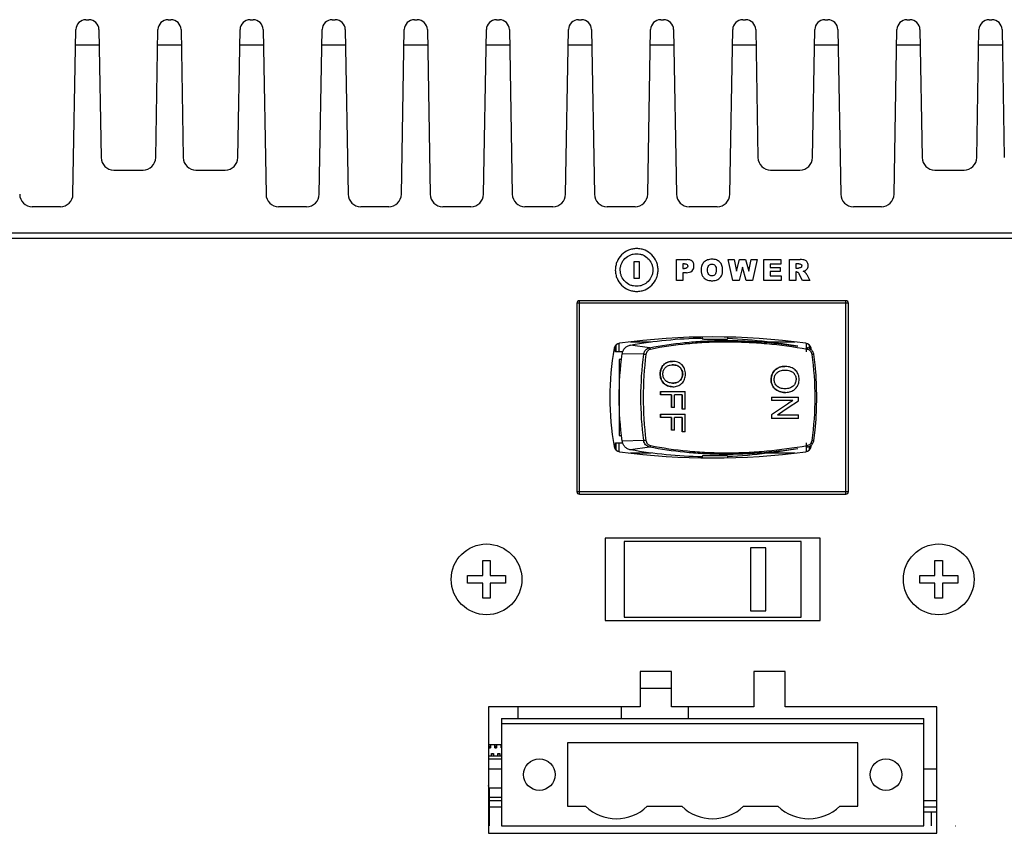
# Model space of a CAD drawing. Header units: millimetres. Extents: x 0 to 594, y 0 to 420.
# Tile 10 of 11: x 469 to 547, y 52 to 116. Entities that reach past the tile are written whole.
import ezdxf

# ---------------------------------------------------------------- set-up
doc = ezdxf.new("R2010")
doc.units = ezdxf.units.MM
doc.header["$LTSCALE"] = 32.67
for name, color, linetype in [('1653007480-01-2-SOLID1-SHAPE', 7, 'CONTINUOUS'), ('901311085-SHAPE', 7, 'CONTINUOUS'), ('C-0284539-5-B-3D-SHAPE', 7, 'CONTINUOUS'), ('CASE_MPC-B1500A-SHAPE', 7, 'CONTINUOUS'), ('FRONT_COVER-MPC-B1500A-SHAPE', 7, 'CONTINUOUS'), ('INTEL_530_SSD_STANDARD_MO-SHAPE', 7, 'CONTINUOUS'), ('ISO7045-M3X5-4_8-SHAPE', 7, 'CONTINUOUS'), ('KCD1-101B_ACUATOR-SHAPE', 7, 'CONTINUOUS'), ('KCD1-101B_BODY-SHAPE', 7, 'CONTINUOUS'), ('KCD1-101B_PIN-2-SHAPE', 7, 'CONTINUOUS'), ('MIO-5373_BORAD-SHAPE', 7, 'CONTINUOUS'), ('REAR_COVER-MPC-B1500A-SHAPE', 7, 'CONTINUOUS'), ('SMPS_BOXPC-SHAPE', 7, 'CONTINUOUS'), ('TB_OQ03A5_ANYTEK-SHAPE', 7, 'CONTINUOUS'), ('VOLTAGE_SELECTOR_SW-RF100-SHAPE', 7, 'CONTINUOUS')]:
    doc.layers.add(name, color=color, linetype=linetype)

msp = doc.modelspace()

# ---------------------------------------------------------------- linework, layer by layer
at = {"layer": '1653007480-01-2-SOLID1-SHAPE', "color": 7, "linetype": 'CONTINUOUS'}
for p, q in [((540.587858, 53.78996), (541.617858, 53.78996)), ((541.170108, 53.78996), (541.170108, 52.69396))]:
    msp.add_line(p, q, dxfattribs=at)
at = {"layer": '901311085-SHAPE', "color": 7, "linetype": 'CONTINUOUS'}
for q in [(506.117858, 55.88396), (506.117858, 55.64396), (506.177858, 52.69396)]:
    msp.add_line((506.177858, 55.64396), q, dxfattribs=at)
at = {"layer": 'C-0284539-5-B-3D-SHAPE', "color": 7, "linetype": 'CONTINUOUS'}
msp.add_line((506.177858, 54.94396), (507.147858, 54.94396), dxfattribs=at)
at = {"layer": 'CASE_MPC-B1500A-SHAPE', "color": 7, "linetype": 'CONTINUOUS'}
for p, q in [((474.254016, 116.49396), (474.4817, 116.49396)), ((480.754016, 116.49396), (480.9817, 116.49396)), ((487.254016, 116.49396), (487.4817, 116.49396)), ((493.754016, 116.49396), (493.9817, 116.49396)), ((500.254016, 116.49396), (500.4817, 116.49396)), ((506.754016, 116.49396), (506.9817, 116.49396)), ((513.254016, 116.49396), (513.4817, 116.49396)), ((519.754016, 116.49396), (519.9817, 116.49396)), ((526.254016, 116.49396), (526.4817, 116.49396)), ((532.754016, 116.49396), (532.9817, 116.49396)), ((539.254016, 116.49396), (539.4817, 116.49396)), ((545.754016, 116.49396), (545.9817, 116.49396)), ((473.226674, 102.676507), (473.454138, 115.707921)), ((475.281579, 115.707921), (475.458423, 105.576507)), ((479.777293, 105.576507), (479.954138, 115.707921)), ((481.781579, 115.707921), (481.958423, 105.576507)), ((486.277293, 105.576507), (486.454138, 115.707921)), ((488.281579, 115.707921), (488.509043, 102.676507)), ((492.726674, 102.676507), (492.954138, 115.707921)), ((494.781579, 115.707921), (495.009043, 102.676507)), ((499.226674, 102.676507), (499.454138, 115.707921)), ((501.281579, 115.707921), (501.509043, 102.676507)), ((505.726674, 102.676507), (505.954138, 115.707921)), ((507.781579, 115.707921), (508.009043, 102.676507)), ((512.226674, 102.676507), (512.454138, 115.707921)), ((514.281579, 115.707921), (514.509043, 102.676507)), ((518.726674, 102.676507), (518.954138, 115.707921)), ((520.781579, 115.707921), (521.009043, 102.676507)), ((525.226674, 102.676507), (525.454138, 115.707921)), ((527.281579, 115.707921), (527.458423, 105.576507)), ((531.777293, 105.576507), (531.954138, 115.707921)), ((533.781579, 115.707921), (534.009043, 102.676507)), ((538.226674, 102.676507), (538.454138, 115.707921)), ((540.281579, 115.707921), (540.458423, 105.576507)), ((544.777293, 105.576507), (544.954138, 115.707921)), ((546.781579, 115.707921), (546.958423, 105.576507)), ((473.432948, 114.49396), (475.302768, 114.49396)), ((479.932948, 114.49396), (481.802768, 114.49396)), ((486.432948, 114.49396), (488.302768, 114.49396)), ((492.932948, 114.49396), (494.802768, 114.49396)), ((499.432948, 114.49396), (501.302768, 114.49396)), ((505.932948, 114.49396), (507.802768, 114.49396)), ((512.432948, 114.49396), (514.302768, 114.49396)), ((518.932948, 114.49396), (520.802768, 114.49396)), ((525.432948, 114.49396), (527.302768, 114.49396)), ((531.932948, 114.49396), (533.802768, 114.49396)), ((538.432948, 114.49396), (540.302768, 114.49396)), ((544.932948, 114.49396), (546.802768, 114.49396)), ((476.458271, 104.59396), (478.777446, 104.59396)), ((482.958271, 104.59396), (485.277446, 104.59396)), ((528.458271, 104.59396), (530.777446, 104.59396)), ((541.458271, 104.59396), (543.777446, 104.59396)), ((472.226826, 101.69396), (470.00889, 101.69396)), ((491.726826, 101.69396), (489.50889, 101.69396)), ((498.226826, 101.69396), (496.00889, 101.69396)), ((504.726826, 101.69396), (502.50889, 101.69396)), ((511.226826, 101.69396), (509.00889, 101.69396)), ((517.726826, 101.69396), (515.50889, 101.69396)), ((524.226826, 101.69396), (522.00889, 101.69396)), ((537.226826, 101.69396), (535.00889, 101.69396)), ((558.867858, 99.59396), (376.867858, 99.59396))]:
    msp.add_line(p, q, dxfattribs=at)
for centre, radius, start, end in [((474.254016, 115.69396), 0.8, 90, 179), ((474.4817, 115.69396), 0.8, 1, 90), ((480.754016, 115.69396), 0.8, 90, 179), ((480.9817, 115.69396), 0.8, 1, 90), ((487.254016, 115.69396), 0.8, 90, 179), ((487.4817, 115.69396), 0.8, 1, 90), ((493.754016, 115.69396), 0.8, 90, 179), ((493.9817, 115.69396), 0.8, 1, 90), ((500.254016, 115.69396), 0.8, 90, 179), ((500.4817, 115.69396), 0.8, 1, 90), ((506.754016, 115.69396), 0.8, 90, 179), ((506.9817, 115.69396), 0.8, 1, 90), ((513.254016, 115.69396), 0.8, 90, 179), ((513.4817, 115.69396), 0.8, 1, 90), ((519.754016, 115.69396), 0.8, 90, 179), ((519.9817, 115.69396), 0.8, 1, 90), ((526.254016, 115.69396), 0.8, 90, 179), ((526.4817, 115.69396), 0.8, 1, 90), ((532.754016, 115.69396), 0.8, 90, 179), ((532.9817, 115.69396), 0.8, 1, 90), ((539.254016, 115.69396), 0.8, 90, 179), ((539.4817, 115.69396), 0.8, 1, 90), ((545.754016, 115.69396), 0.8, 90, 179), ((545.9817, 115.69396), 0.8, 1, 90), ((476.458271, 105.59396), 1, 181, 270), ((478.777446, 105.59396), 1, 270, 359), ((482.958271, 105.59396), 1, 181, 270), ((485.277446, 105.59396), 1, 270, 359), ((528.458271, 105.59396), 1, 181, 270), ((530.777446, 105.59396), 1, 270, 359), ((541.458271, 105.59396), 1, 181, 270), ((543.777446, 105.59396), 1, 270, 359), ((470.00889, 102.69396), 1, 181, 270), ((472.226826, 102.69396), 1, 270, 359), ((489.50889, 102.69396), 1, 181, 270), ((491.726826, 102.69396), 1, 270, 359), ((496.00889, 102.69396), 1, 181, 270), ((498.226826, 102.69396), 1, 270, 359), ((502.50889, 102.69396), 1, 181, 270), ((504.726826, 102.69396), 1, 270, 359), ((509.00889, 102.69396), 1, 181, 270), ((511.226826, 102.69396), 1, 270, 359), ((515.50889, 102.69396), 1, 181, 270), ((517.726826, 102.69396), 1, 270, 359), ((522.00889, 102.69396), 1, 181, 270), ((524.226826, 102.69396), 1, 270, 359), ((535.00889, 102.69396), 1, 181, 270), ((537.226826, 102.69396), 1, 270, 359)]:
    msp.add_arc(centre, radius, start, end, dxfattribs=at)
at = {"layer": 'FRONT_COVER-MPC-B1500A-SHAPE', "color": 7, "linetype": 'CONTINUOUS'}
msp.add_line((506.165358, 55.69396), (507.147858, 55.69396), dxfattribs=at)
at = {"layer": 'INTEL_530_SSD_STANDARD_MO-SHAPE', "color": 7, "linetype": 'CONTINUOUS'}
for p, q in [((506.177858, 54.69396), (507.147858, 54.69396)), ((540.587858, 54.69396), (541.617858, 54.69396)), ((506.177858, 54.19396), (507.147858, 54.19396)), ((540.587858, 54.19396), (541.617858, 54.19396))]:
    msp.add_line(p, q, dxfattribs=at)
at = {"layer": 'ISO7045-M3X5-4_8-SHAPE', "color": 7, "linetype": 'CONTINUOUS'}
for p, q in [((505.667858, 73.69396), (506.267858, 73.69396)), ((505.667858, 72.49396), (505.667858, 73.69396)), ((506.267858, 73.69396), (506.267858, 72.49396)), ((541.467858, 73.69396), (542.067858, 73.69396)), ((541.467858, 72.49396), (541.467858, 73.69396)), ((542.067858, 73.69396), (542.067858, 72.49396)), ((504.467858, 72.49396), (505.667858, 72.49396)), ((504.467858, 71.89396), (504.467858, 72.49396)), ((506.267858, 72.49396), (507.467858, 72.49396)), ((507.467858, 72.49396), (507.467858, 71.89396)), ((540.267858, 72.49396), (541.467858, 72.49396)), ((540.267858, 71.89396), (540.267858, 72.49396)), ((542.067858, 72.49396), (543.267858, 72.49396)), ((543.267858, 72.49396), (543.267858, 71.89396)), ((505.667858, 71.89396), (504.467858, 71.89396)), ((505.667858, 70.69396), (505.667858, 71.89396)), ((507.467858, 71.89396), (506.267858, 71.89396)), ((506.267858, 71.89396), (506.267858, 70.69396)), ((541.467858, 71.89396), (540.267858, 71.89396)), ((541.467858, 70.69396), (541.467858, 71.89396)), ((543.267858, 71.89396), (542.067858, 71.89396)), ((542.067858, 71.89396), (542.067858, 70.69396)), ((506.267858, 70.69396), (505.667858, 70.69396)), ((542.067858, 70.69396), (541.467858, 70.69396))]:
    msp.add_line(p, q, dxfattribs=at)
for centre in [(505.967858, 72.19396), (541.767858, 72.19396)]:
    msp.add_circle(centre, 2.8, dxfattribs=at)
at = {"layer": 'KCD1-101B_ACUATOR-SHAPE', "color": 7, "linetype": 'CONTINUOUS'}
for p, q in [((523.042858, 91.373982), (523.042858, 91.236841)), ((525.042858, 91.369282), (525.042858, 91.221125)), ((518.865833, 90.52173), (517.371696, 90.744486)), ((530.602212, 90.649693), (529.217764, 90.867112)), ((518.410149, 90.010948), (516.709391, 90.043157)), ((519.719008, 88.446322), (519.711321, 88.446322)), ((521.495213, 88.444722), (521.488757, 88.444722)), ((528.495717, 88.018998), (528.494111, 88.018998)), ((519.743172, 87.071399), (521.683619, 87.071399)), ((519.743172, 86.792893), (519.743172, 87.071399)), ((520.620643, 86.792893), (519.743172, 86.792893)), ((519.750837, 87.071399), (519.750837, 86.792893)), ((520.613581, 85.806917), (520.613581, 86.792893)), ((520.620643, 86.792893), (520.620643, 85.806917)), ((521.451929, 86.792893), (520.849147, 86.792893)), ((520.849147, 85.806917), (520.849147, 86.792893)), ((521.445443, 85.653258), (521.445443, 86.792893)), ((521.451929, 86.792893), (521.451929, 85.653258)), ((521.683619, 85.653258), (521.683619, 87.071399)), ((528.531602, 86.627725), (530.677171, 86.627725)), ((528.531602, 86.627725), (528.531602, 86.355697)), ((530.677171, 86.336033), (530.677171, 86.627725)), ((520.849147, 85.806917), (520.613581, 85.806917)), ((530.215424, 86.355697), (528.531602, 86.355697)), ((528.991858, 85.205316), (529.859852, 85.78802)), ((529.859852, 85.78802), (530.677171, 86.336033)), ((519.743172, 85.278716), (521.683619, 85.278716)), ((519.743172, 85.00021), (519.743172, 85.278716)), ((520.620643, 85.00021), (519.743172, 85.00021)), ((519.750837, 85.278716), (519.750837, 85.00021)), ((520.613581, 84.014234), (520.613581, 85.00021)), ((520.620643, 85.00021), (520.620643, 84.014234)), ((521.451929, 85.00021), (520.849147, 85.00021)), ((520.849147, 84.014234), (520.849147, 85.00021)), ((521.683619, 85.653258), (521.445443, 85.653258)), ((521.445443, 83.860576), (521.445443, 85.00021)), ((521.451929, 85.00021), (521.451929, 83.860576)), ((521.683619, 83.860576), (521.683619, 85.278716)), ((528.530022, 85.224981), (528.531602, 85.224981)), ((528.531602, 85.224981), (528.531602, 84.933289)), ((528.991953, 85.205316), (530.677171, 85.205316)), ((530.677171, 84.933289), (530.677171, 85.205316)), ((530.677171, 84.933289), (528.531602, 84.933289)), ((520.849147, 84.014234), (520.613581, 84.014234)), ((521.683619, 83.860576), (521.445443, 83.860576)), ((518.410149, 83.176972), (516.709391, 83.144762)), ((518.865833, 82.666189), (517.371696, 82.443433)), ((523.042858, 81.951078), (523.042858, 81.813937)), ((525.042858, 81.966794), (525.042858, 81.818637)), ((530.602169, 82.53822), (529.217764, 82.320807))]:
    msp.add_line(p, q, dxfattribs=at)
for points in [[(531.871284, 90.011371), (531.866581, 90.038958), (531.850659, 90.101567), (531.827436, 90.163391), (531.797081, 90.223276), (531.75987, 90.280144), (531.716178, 90.332933), (531.666485, 90.380624), (531.611592, 90.422478), (531.552517, 90.457991), (531.490231, 90.486796), (531.425828, 90.508549), (531.367898, 90.521733)], [(531.871284, 83.176548), (531.976469, 84.004322), (532.054579, 84.866299), (532.101323, 85.730263), (532.116857, 86.595357), (532.101222, 87.460446), (532.054378, 88.324397), (531.976169, 89.18635), (531.871284, 90.011371)], [(531.367898, 82.666186), (531.429197, 82.680277), (531.493257, 82.702205), (531.555139, 82.731115), (531.613713, 82.766664), (531.668001, 82.808452), (531.717095, 82.855993), (531.760241, 82.908473), (531.797026, 82.964867), (531.8271, 83.024104), (531.850204, 83.085146), (531.866169, 83.146927), (531.871284, 83.176548)]]:
    msp.add_lwpolyline(points, dxfattribs=at)
msp.add_arc((508.100236, 86.59396), 23.885938, 351.81790069, 8.18209931, dxfattribs=at)
for points, knots in [([(517.371696, 90.744486), (518.307515, 90.911342), (520.192795, 91.1707), (522.092738, 91.279234), (523.042797, 91.29563)], [0, 0, 0, 0, 0.500099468, 1, 1, 1, 1]), ([(523.042858, 91.236841), (523.042861, 91.235921), (523.045203, 91.23378), (523.053639, 91.230895), (523.062027, 91.229314), (523.068488, 91.228311)], [0, 0, 0, 0, 0.099748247, 0.291147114, 1, 1, 1, 1]), ([(523.068488, 91.228311), (523.087314, 91.225387), (523.135384, 91.221337), (523.221669, 91.2168), (523.335146, 91.213306), (523.529123, 91.209562), (523.744761, 91.207884), (523.974886, 91.206993), (524.154765, 91.206683), (524.330939, 91.206645), (524.497579, 91.206873), (524.649169, 91.207427), (524.763752, 91.208283), (524.844177, 91.209347), (524.894849, 91.210282), (524.938468, 91.211419), (524.974631, 91.212747), (525.003174, 91.214333), (525.02355, 91.215982), (525.035906, 91.217876), (525.041264, 91.219372), (525.042861, 91.220583), (525.042858, 91.221125)], [0, 0, 0, 0, 0.028922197, 0.073135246, 0.13120803, 0.201249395, 0.367679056, 0.458571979, 0.550613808, 0.640759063, 0.726026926, 0.803595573, 0.870894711, 0.899983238, 0.925699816, 0.947838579, 0.966209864, 0.980677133, 0.991123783, 0.997493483, 0.999177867, 1, 1, 1, 1]), ([(525.045175, 91.274167), (526.09277, 91.233618), (527.488522, 91.118021), (528.872747, 90.921296), (529.218192, 90.867043)], [0, 0, 0, 0, 0.749881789, 1, 1, 1, 1]), ([(516.709391, 90.043157), (516.721215, 90.128817), (516.771364, 90.29712), (516.919045, 90.513165), (517.124742, 90.672193), (517.288335, 90.729623), (517.371696, 90.744486)], [0, 0, 0, 0, 0.252613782, 0.503627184, 0.752635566, 1, 1, 1, 1]), ([(518.410149, 90.010948), (518.418294, 90.073467), (518.45332, 90.195338), (518.554615, 90.352846), (518.696325, 90.46779), (518.808795, 90.510632), (518.865833, 90.52173)], [0, 0, 0, 0, 0.259911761, 0.514055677, 0.76045429, 1, 1, 1, 1]), ([(518.865833, 90.52173), (519.783118, 90.704283), (521.189254, 90.912418), (523.094358, 91.063114), (524.56849, 91.111851), (526.064252, 91.09391), (528.082959, 90.983614), (529.597151, 90.806899), (530.602774, 90.64941)], [0, 0, 0, 0, 0.237865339, 0.360813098, 0.485928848, 0.612838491, 0.741125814, 1, 1, 1, 1]), ([(518.942763, 90.39865), (518.940232, 90.414713), (518.932596, 90.444928), (518.917425, 90.479299), (518.901882, 90.500921), (518.887762, 90.515024), (518.874224, 90.521876), (518.865833, 90.52173)], [0, 0, 0, 0, 0.318205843, 0.606749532, 0.729646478, 0.835759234, 1, 1, 1, 1]), ([(531.343542, 90.39865), (530.285097, 90.587064), (528.688346, 90.80297), (526.556178, 90.951205), (524.973686, 90.989998), (523.413301, 90.954205), (521.398228, 90.808787), (519.91139, 90.592419), (518.942763, 90.39865)], [0, 0, 0, 0, 0.258641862, 0.387020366, 0.514074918, 0.639328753, 0.762352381, 1, 1, 1, 1]), ([(531.367898, 90.521733), (531.367676, 90.521772), (531.367434, 90.520529), (531.366834, 90.519153), (531.366126, 90.515984), (531.365164, 90.512027), (531.364042, 90.506866), (531.362171, 90.49805), (531.359485, 90.484695), (531.355923, 90.466291), (531.35197, 90.445243), (531.347782, 90.422404), (531.344963, 90.406671), (531.343542, 90.39865)], [0, 0, 0, 0, 0.00539428, 0.020325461, 0.044607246, 0.077890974, 0.119808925, 0.169988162, 0.293629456, 0.4451123, 0.618037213, 0.805351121, 1, 1, 1, 1]), ([(518.588532, 89.993414), (518.570816, 89.996332), (518.535013, 90.001487), (518.484337, 90.007399), (518.446062, 90.010666), (518.42243, 90.011462), (518.413605, 90.011369), (518.410144, 90.010947)], [0, 0, 0, 0, 0.300140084, 0.604494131, 0.852950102, 0.941729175, 1, 1, 1, 1]), ([(518.942763, 90.39865), (518.898274, 90.38975), (518.810501, 90.355471), (518.700369, 90.264053), (518.621852, 90.139208), (518.594781, 90.04289), (518.588467, 89.993425)], [0, 0, 0, 0, 0.237935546, 0.483714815, 0.73848542, 1, 1, 1, 1]), ([(531.743211, 89.993425), (531.736005, 90.043283), (531.704466, 90.141256), (531.614584, 90.266105), (531.490226, 90.35648), (531.393126, 90.389824), (531.343542, 90.39865)], [0, 0, 0, 0, 0.249691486, 0.499958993, 0.750374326, 1, 1, 1, 1]), ([(531.871284, 90.011371), (531.871254, 90.011581), (531.869978, 90.01103), (531.868545, 90.011269), (531.865261, 90.010631), (531.861157, 90.01019), (531.855788, 90.009431), (531.846557, 90.008187), (531.832552, 90.006225), (531.813282, 90.003507), (531.791321, 90.000373), (531.767606, 89.996963), (531.751315, 89.994603), (531.743034, 89.993399)], [0, 0, 0, 0, 0.004915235, 0.019409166, 0.043219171, 0.076071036, 0.117689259, 0.167797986, 0.292301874, 0.4449924, 0.618705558, 0.806141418, 1, 1, 1, 1]), ([(519.711321, 88.446322), (519.711321, 88.518007), (519.722326, 88.658024), (519.777288, 88.857978), (519.867913, 89.035534), (519.988765, 89.187228), (520.113517, 89.28638), (520.223741, 89.34711), (520.338386, 89.397672), (520.489394, 89.440575), (520.614305, 89.451505), (520.676924, 89.451505)], [0, 0, 0, 0, 0.137876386, 0.268507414, 0.396309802, 0.518672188, 0.638833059, 0.699913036, 0.760392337, 0.879562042, 1, 1, 1, 1]), ([(520.683942, 89.451505), (520.621367, 89.451505), (520.496538, 89.440574), (520.345635, 89.397671), (520.231071, 89.347109), (520.120919, 89.286376), (519.99625, 89.187217), (519.875484, 89.035523), (519.784926, 88.857969), (519.730005, 88.658019), (519.719008, 88.518007), (519.719008, 88.446322)], [0, 0, 0, 0, 0.120395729, 0.239529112, 0.299993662, 0.361061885, 0.48121221, 0.603582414, 0.73140946, 0.862077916, 1, 1, 1, 1]), ([(519.934972, 88.447923), (519.934972, 88.497398), (519.942411, 88.59376), (519.979688, 88.731335), (520.043128, 88.855614), (520.130579, 88.964609), (520.239879, 89.055146), (520.370767, 89.119859), (520.519997, 89.157723), (520.62582, 89.164996), (520.680996, 89.164996)], [0, 0, 0, 0, 0.127531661, 0.247686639, 0.365062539, 0.484621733, 0.605544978, 0.727963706, 0.85777258, 1, 1, 1, 1]), ([(521.488757, 88.444722), (521.488757, 88.49227), (521.481475, 88.585614), (521.445787, 88.719906), (521.395879, 88.822745), (521.344727, 88.898581), (521.308188, 88.943941), (521.275766, 88.978276), (521.240083, 89.010669), (521.19017, 89.047194), (521.122854, 89.083854), (521.019502, 89.124993), (520.868641, 89.15796), (520.741747, 89.164996), (520.673976, 89.164996)], [0, 0, 0, 0, 0.115574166, 0.226269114, 0.335881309, 0.391559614, 0.448400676, 0.477235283, 0.506263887, 0.565443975, 0.627066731, 0.692090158, 0.835270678, 1, 1, 1, 1]), ([(520.680996, 89.164996), (520.74872, 89.164996), (520.875529, 89.15796), (521.026287, 89.124992), (521.129566, 89.083853), (521.196836, 89.047192), (521.246713, 89.010668), (521.282371, 88.978275), (521.31477, 88.94394), (521.351284, 88.89858), (521.402402, 88.822741), (521.452275, 88.7199), (521.487936, 88.585611), (521.495213, 88.49227), (521.495213, 88.444722)], [0, 0, 0, 0, 0.16467734, 0.307817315, 0.3728263, 0.434439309, 0.493614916, 0.522643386, 0.551479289, 0.608326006, 0.664013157, 0.77365193, 0.884383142, 1, 1, 1, 1]), ([(521.71807, 88.446322), (521.71807, 88.517067), (521.707848, 88.654232), (521.656121, 88.849362), (521.568201, 89.024054), (521.466851, 89.150288), (521.371447, 89.237775), (521.265415, 89.314682), (521.113348, 89.389425), (520.906668, 89.441425), (520.760219, 89.451505), (520.683942, 89.451505)], [0, 0, 0, 0, 0.130602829, 0.252515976, 0.370320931, 0.489026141, 0.549104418, 0.608890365, 0.730355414, 0.859183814, 1, 1, 1, 1]), ([(528.494111, 88.018998), (528.494111, 88.092445), (528.506624, 88.236472), (528.569027, 88.441802), (528.671558, 88.62374), (528.807821, 88.778878), (528.947109, 88.87951), (529.069868, 88.941338), (529.198182, 88.993143), (529.366475, 89.036941), (529.505088, 89.048113), (529.574687, 89.048113)], [0, 0, 0, 0, 0.132030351, 0.257976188, 0.382882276, 0.504589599, 0.626389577, 0.689037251, 0.751386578, 0.874887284, 1, 1, 1, 1]), ([(529.575545, 89.048113), (529.505993, 89.048113), (529.367472, 89.036941), (529.199296, 88.993141), (529.071073, 88.941337), (528.948395, 88.879506), (528.809198, 88.778868), (528.673033, 88.623728), (528.570577, 88.441792), (528.50822, 88.236466), (528.495717, 88.092445), (528.495717, 88.018998)], [0, 0, 0, 0, 0.125071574, 0.248536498, 0.31087106, 0.373506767, 0.495295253, 0.6170093, 0.741939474, 0.867923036, 1, 1, 1, 1]), ([(529.748699, 89.039998), (529.734696, 89.041362), (529.677101, 89.046211), (529.619269, 89.048113), (529.575545, 89.048113)], [0, 0, 0, 0, 0.24344512, 1, 1, 1, 1]), ([(530.714835, 88.018998), (530.714835, 88.0856), (530.705349, 88.215156), (530.657827, 88.400249), (530.577229, 88.567915), (530.464333, 88.716367), (530.323331, 88.843782), (530.091259, 88.979207), (529.887608, 89.026464), (529.748699, 89.039998)], [0, 0, 0, 0, 0.128483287, 0.249275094, 0.36655857, 0.484888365, 0.606911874, 0.730759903, 1, 1, 1, 1]), ([(520.699037, 87.44274), (520.628422, 87.44274), (520.490475, 87.453654), (520.293652, 87.508463), (520.118031, 87.598354), (519.968602, 87.722251), (519.872229, 87.851544), (519.813206, 87.966441), (519.763622, 88.087542), (519.721834, 88.247616), (519.711321, 88.37972), (519.711321, 88.446322)], [0, 0, 0, 0, 0.133926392, 0.260796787, 0.385094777, 0.505348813, 0.625769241, 0.687952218, 0.750032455, 0.873682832, 1, 1, 1, 1]), ([(519.719008, 88.446322), (519.719008, 88.37972), (519.729513, 88.24762), (519.771272, 88.087546), (519.820821, 87.966443), (519.879801, 87.851551), (519.9761, 87.722262), (520.125425, 87.598362), (520.300926, 87.508466), (520.497617, 87.453654), (520.635474, 87.44274), (520.70604, 87.44274)], [0, 0, 0, 0, 0.126359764, 0.250046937, 0.312142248, 0.374337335, 0.49476889, 0.615014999, 0.739287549, 0.866119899, 1, 1, 1, 1]), ([(520.708987, 87.729249), (520.650124, 87.729249), (520.53804, 87.736326), (520.380707, 87.773498), (520.265973, 87.827425), (520.187055, 87.883107), (520.117306, 87.946118), (520.043753, 88.036702), (519.979902, 88.161489), (519.942408, 88.300338), (519.934972, 88.397781), (519.934972, 88.447923)], [0, 0, 0, 0, 0.148090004, 0.281306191, 0.40447073, 0.464218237, 0.523755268, 0.640519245, 0.755549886, 0.873851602, 1, 1, 1, 1]), ([(520.701986, 87.729249), (520.810273, 87.729249), (520.970572, 87.749729), (521.159315, 87.832946), (521.276725, 87.917991), (521.370195, 88.026818), (521.438428, 88.15394), (521.480303, 88.295464), (521.488757, 88.394406), (521.488757, 88.444722)], [0, 0, 0, 0, 0.271657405, 0.395849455, 0.514482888, 0.632202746, 0.752650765, 0.873772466, 1, 1, 1, 1]), ([(520.70604, 87.44274), (520.776071, 87.44274), (520.912966, 87.453169), (521.108837, 87.505121), (521.285385, 87.590846), (521.438127, 87.710696), (521.560663, 87.862958), (521.651345, 88.040165), (521.706858, 88.237842), (521.71807, 88.37593), (521.71807, 88.446322)], [0, 0, 0, 0, 0.131371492, 0.256068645, 0.378002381, 0.49703258, 0.617233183, 0.741765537, 0.867951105, 1, 1, 1, 1]), ([(521.495213, 88.444722), (521.495213, 88.394406), (521.486766, 88.295468), (521.444922, 88.153947), (521.376739, 88.026827), (521.283336, 87.917999), (521.166008, 87.83295), (520.977399, 87.749733), (520.8172, 87.729249), (520.708987, 87.729249)], [0, 0, 0, 0, 0.126273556, 0.247433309, 0.367907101, 0.485635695, 0.604259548, 0.728425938, 1, 1, 1, 1]), ([(528.738843, 88.020636), (528.738843, 88.071325), (528.747265, 88.17042), (528.789445, 88.311701), (528.86103, 88.439068), (528.959337, 88.550542), (529.081804, 88.642948), (529.227658, 88.708775), (529.393488, 88.747342), (529.510943, 88.754783), (529.572273, 88.754783)], [0, 0, 0, 0, 0.121916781, 0.237524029, 0.351962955, 0.470534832, 0.592602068, 0.718148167, 0.852490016, 1, 1, 1, 1]), ([(529.572273, 88.754783), (529.647344, 88.754783), (529.787465, 88.747638), (529.954196, 88.713995), (530.068443, 88.671842), (530.142533, 88.63433), (530.208121, 88.589947), (530.264338, 88.538296), (530.31266, 88.482184), (530.36873, 88.404809), (530.423512, 88.299695), (530.462825, 88.161923), (530.470845, 88.066063), (530.470845, 88.017359)], [0, 0, 0, 0, 0.170972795, 0.318658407, 0.385194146, 0.447785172, 0.507350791, 0.564956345, 0.621099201, 0.675743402, 0.782366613, 0.889076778, 1, 1, 1, 1]), ([(529.599241, 86.99152), (529.520761, 86.99152), (529.367682, 87.002685), (529.148776, 87.058518), (528.9528, 87.150018), (528.785246, 87.276224), (528.675937, 87.409095), (528.609074, 87.527383), (528.553318, 87.651075), (528.506054, 87.814943), (528.494111, 87.95076), (528.494111, 88.018998)], [0, 0, 0, 0, 0.139029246, 0.270460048, 0.398109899, 0.519702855, 0.639045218, 0.699814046, 0.760067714, 0.879114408, 1, 1, 1, 1]), ([(528.495717, 88.018998), (528.495717, 87.95076), (528.507651, 87.814948), (528.554881, 87.651079), (528.610599, 87.527386), (528.677412, 87.409103), (528.786638, 87.276235), (528.954076, 87.150025), (529.149919, 87.058521), (529.368679, 87.002685), (529.521656, 86.99152), (529.600081, 86.99152)], [0, 0, 0, 0, 0.120928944, 0.240012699, 0.300281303, 0.36106192, 0.480414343, 0.601998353, 0.72962246, 0.861015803, 1, 1, 1, 1]), ([(529.603353, 87.284851), (529.537943, 87.284851), (529.413528, 87.2921), (529.238724, 87.329973), (529.110476, 87.385014), (529.021879, 87.442158), (528.962804, 87.490851), (528.910241, 87.544434), (528.849384, 87.620404), (528.789694, 87.726496), (528.74726, 87.86905), (528.738843, 87.969264), (528.738843, 88.020636)], [0, 0, 0, 0, 0.153385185, 0.291159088, 0.417481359, 0.478074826, 0.537894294, 0.59661776, 0.653781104, 0.765830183, 0.879532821, 1, 1, 1, 1]), ([(530.470845, 88.017359), (530.470845, 87.965814), (530.46152, 87.86414), (530.415368, 87.718912), (530.340152, 87.588582), (530.237131, 87.477242), (530.10792, 87.390495), (529.899047, 87.3053), (529.722986, 87.284851), (529.603353, 87.284851)], [0, 0, 0, 0, 0.1212212, 0.238160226, 0.355689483, 0.472281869, 0.591767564, 0.71865447, 1, 1, 1, 1]), ([(529.866495, 87.015055), (529.927752, 87.026426), (530.047197, 87.057711), (530.214174, 87.130762), (530.36232, 87.228976), (530.487615, 87.3523), (530.587538, 87.4973), (530.661466, 87.659293), (530.705732, 87.835234), (530.714835, 87.957036), (530.714835, 88.018998)], [0, 0, 0, 0, 0.130308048, 0.257097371, 0.379563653, 0.499954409, 0.622504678, 0.745850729, 0.87040754, 1, 1, 1, 1]), ([(529.600081, 86.99152), (529.62309, 86.99152), (529.712292, 86.993374), (529.801396, 87.002971), (529.866495, 87.015055)], [0, 0, 0, 0, 0.257891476, 1, 1, 1, 1]), ([(530.215519, 86.355697), (530.074996, 86.261509), (529.513455, 85.884954), (528.952227, 85.507932), (528.531602, 85.224981)], [0, 0, 0, 0, 0.250210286, 1, 1, 1, 1]), ([(517.371696, 82.443433), (517.288335, 82.458297), (517.124742, 82.515726), (516.919045, 82.674754), (516.771364, 82.890799), (516.721215, 83.059102), (516.709391, 83.144762)], [0, 0, 0, 0, 0.247364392, 0.496372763, 0.747386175, 1, 1, 1, 1]), ([(518.588467, 83.194494), (518.570755, 83.191578), (518.534966, 83.186426), (518.48431, 83.180517), (518.446052, 83.177253), (518.422431, 83.176457), (518.413608, 83.17655), (518.410149, 83.176972)], [0, 0, 0, 0, 0.300178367, 0.604509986, 0.852939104, 0.94171691, 1, 1, 1, 1]), ([(518.865833, 82.666189), (518.808949, 82.677257), (518.696675, 82.719654), (518.555038, 82.834539), (518.453723, 82.992186), (518.418314, 83.114302), (518.410149, 83.176972)], [0, 0, 0, 0, 0.238889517, 0.484600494, 0.7394707, 1, 1, 1, 1]), ([(518.588467, 83.194494), (518.594796, 83.14491), (518.622165, 83.048398), (518.700696, 82.923443), (518.810772, 82.832071), (518.898395, 82.798145), (518.942763, 82.789269)], [0, 0, 0, 0, 0.262132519, 0.51762877, 0.762719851, 1, 1, 1, 1]), ([(518.942763, 82.789269), (518.940235, 82.773224), (518.932618, 82.742991), (518.914996, 82.703781), (518.893755, 82.675831), (518.87422, 82.666043), (518.865833, 82.666189)], [0, 0, 0, 0, 0.318075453, 0.60708758, 0.835723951, 1, 1, 1, 1]), ([(530.602827, 82.53839), (529.596719, 82.380509), (528.081978, 82.202545), (526.062624, 82.092353), (524.56694, 82.076741), (523.093325, 82.126724), (521.188802, 82.276777), (519.782884, 82.483683), (518.865833, 82.666189)], [0, 0, 0, 0, 0.259011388, 0.387336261, 0.514223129, 0.639294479, 0.762195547, 1, 1, 1, 1]), ([(518.942763, 82.789269), (519.911122, 82.595554), (521.397712, 82.380551), (523.412114, 82.23565), (524.972007, 82.1979), (526.554567, 82.234784), (528.687389, 82.383589), (530.284635, 82.600773), (531.343542, 82.789269)], [0, 0, 0, 0, 0.237582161, 0.360557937, 0.485767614, 0.612813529, 0.741244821, 1, 1, 1, 1]), ([(531.343542, 82.789269), (531.441465, 82.8067), (531.631938, 82.903348), (531.728923, 83.095639), (531.743211, 83.194494)], [0, 0, 0, 0, 0.498943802, 1, 1, 1, 1]), ([(531.367898, 82.666186), (531.36768, 82.666146), (531.367433, 82.667371), (531.366842, 82.668731), (531.366135, 82.671873), (531.365177, 82.675808), (531.364056, 82.68096), (531.36218, 82.689808), (531.359488, 82.703221), (531.355918, 82.721674), (531.351962, 82.742726), (531.347778, 82.765542), (531.344961, 82.781255), (531.343542, 82.789269)], [0, 0, 0, 0, 0.005312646, 0.020051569, 0.044103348, 0.077189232, 0.119011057, 0.169265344, 0.293707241, 0.445675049, 0.618516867, 0.805527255, 1, 1, 1, 1]), ([(531.871284, 83.176548), (531.871249, 83.176339), (531.869986, 83.176888), (531.868543, 83.176651), (531.86527, 83.177286), (531.861169, 83.177728), (531.85581, 83.178485), (531.846594, 83.179727), (531.832611, 83.181686), (531.813371, 83.184399), (531.791441, 83.187529), (531.767756, 83.190934), (531.751484, 83.193291), (531.743211, 83.194494)], [0, 0, 0, 0, 0.004924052, 0.019421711, 0.043230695, 0.07607716, 0.117685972, 0.167781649, 0.292251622, 0.44491441, 0.618619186, 0.806077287, 1, 1, 1, 1]), ([(523.042797, 81.892289), (522.092738, 81.908685), (520.192795, 82.017219), (518.307515, 82.276577), (517.371696, 82.443433)], [0, 0, 0, 0, 0.499900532, 1, 1, 1, 1]), ([(523.068488, 81.959608), (523.062027, 81.958605), (523.05364, 81.957025), (523.045204, 81.954139), (523.042861, 81.951998), (523.042858, 81.951078)], [0, 0, 0, 0, 0.708839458, 0.900240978, 1, 1, 1, 1]), ([(525.042858, 81.966794), (525.042861, 81.967335), (525.041264, 81.968548), (525.035906, 81.970043), (525.02355, 81.971937), (525.003173, 81.973586), (524.97463, 81.975172), (524.938468, 81.9765), (524.894851, 81.977637), (524.844181, 81.978572), (524.763758, 81.979636), (524.649176, 81.980492), (524.497586, 81.981046), (524.330945, 81.981274), (524.154771, 81.981236), (523.974891, 81.980926), (523.744762, 81.980035), (523.529119, 81.978357), (523.335137, 81.974613), (523.22166, 81.971119), (523.135378, 81.966583), (523.087312, 81.962531), (523.068488, 81.959608)], [0, 0, 0, 0, 0.000821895, 0.002506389, 0.008876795, 0.019323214, 0.033790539, 0.052161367, 0.074299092, 0.100014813, 0.129102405, 0.196400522, 0.273969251, 0.359237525, 0.449383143, 0.541425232, 0.632318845, 0.798753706, 0.868797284, 0.926870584, 0.971080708, 1, 1, 1, 1]), ([(529.218192, 82.320876), (528.872747, 82.266623), (527.488522, 82.069898), (526.09277, 81.954301), (525.045175, 81.913752)], [0, 0, 0, 0, 0.250118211, 1, 1, 1, 1])]:
    msp.add_open_spline(points, degree=3, knots=knots, dxfattribs=at)
for points in [[(516.709391, 83.144762), (516.551805, 84.286377), (516.393223, 86.59396), (516.551805, 88.901542), (516.709391, 90.043157)], [(518.410144, 83.176972), (518.264903, 84.308996), (518.120197, 86.59396), (518.264903, 88.878924), (518.410144, 90.010947)], [(518.588532, 89.993414), (518.444775, 88.867128), (518.301574, 86.59396), (518.444775, 84.320791), (518.588532, 83.194505)]]:
    msp.add_open_spline(points, degree=3, dxfattribs=at)
at = {"layer": 'KCD1-101B_BODY-SHAPE', "color": 7, "linetype": 'CONTINUOUS'}
for p, q in [((534.617858, 94.04396), (513.117858, 94.04396)), ((513.117858, 94.04396), (513.117858, 79.14396)), ((534.417858, 94.24396), (513.317858, 94.24396)), ((513.317858, 78.94396), (513.317858, 94.24396)), ((534.417858, 78.94396), (534.417858, 94.24396)), ((534.617858, 79.14396), (534.617858, 94.04396)), ((516.655232, 89.59396), (516.467858, 89.59396)), ((516.467858, 89.59396), (516.467858, 83.59396)), ((516.467858, 83.59396), (516.655232, 83.59396)), ((513.117858, 79.14396), (534.617858, 79.14396)), ((513.317858, 78.94396), (534.417858, 78.94396))]:
    msp.add_line(p, q, dxfattribs=at)
for centre, radius, start, end in [((513.317858, 94.04396), 0.2, 90, 180), ((534.417858, 94.04396), 0.2, 0, 90), ((523.867858, 36.385071), 55, 82.30238387, 97.69761613), ((537.72938, 86.59396), 22, 169.81982504, 190.18017496), ((516.567858, 90.39396), 0.5, 97.69761613, 169.81982504), ((531.167858, 90.39396), 0.5, 10.18017496, 82.30238387), ((510.006337, 86.59396), 22, 9.8835189, 10.18017496), ((516.567858, 82.79396), 0.5, 190.18017496, 262.30238387), ((531.167858, 82.79396), 0.5, 277.69761613, 349.81982504), ((510.006337, 86.59396), 22, 349.81982504, 350.11581235), ((523.867858, 136.802848), 55, 262.30238387, 277.69761613), ((513.317858, 79.14396), 0.2, 180, 270), ((534.417858, 79.14396), 0.2, 270, 360)]:
    msp.add_arc(centre, radius, start, end, dxfattribs=at)
at = {"layer": 'KCD1-101B_PIN-2-SHAPE', "color": 7, "linetype": 'CONTINUOUS'}
for p, q in [((516.176177, 90.19396), (516.176177, 90.704201)), ((516.230951, 90.19396), (516.230951, 90.762558)), ((516.467858, 90.19396), (516.467858, 90.882794)), ((517.361054, 90.99396), (519.010756, 90.99396)), ((522.467858, 90.99396), (522.75954, 90.99396)), ((524.976177, 90.99396), (530.374663, 90.99396)), ((531.267858, 90.882793), (531.267858, 90.19396)), ((531.504765, 90.762557), (531.504765, 90.480075)), ((531.55954, 90.453769), (531.55954, 90.704203)), ((516.74526, 90.19396), (516.176177, 90.19396)), ((516.176177, 82.99396), (516.74526, 82.99396)), ((516.176177, 82.483717), (516.176177, 82.99396)), ((516.230951, 82.425362), (516.230951, 82.99396)), ((516.467858, 82.305126), (516.467858, 82.99396)), ((531.267858, 82.99396), (531.267858, 82.305125)), ((531.504765, 82.707581), (531.504765, 82.425362)), ((531.55954, 82.483718), (531.55954, 82.733786)), ((519.010756, 82.19396), (517.361054, 82.19396)), ((530.374663, 82.19396), (528.310127, 82.19396))]:
    msp.add_line(p, q, dxfattribs=at)
at = {"layer": 'MIO-5373_BORAD-SHAPE', "color": 7, "linetype": 'CONTINUOUS'}
for p, q in [((518.117858, 63.587288), (520.617858, 63.587288)), ((508.44164, 62.09396), (508.44164, 61.19396)), ((516.61914, 62.09396), (516.61914, 61.19396)), ((521.96917, 61.19396), (521.96917, 62.09396)), ((507.147858, 59.08736), (506.117858, 59.08736)), ((506.11914, 58.999597), (506.26914, 58.999597)), ((506.26914, 58.879364), (506.11914, 58.879364)), ((506.11914, 58.859268), (506.26914, 58.859268)), ((506.26914, 59.08736), (506.26914, 58.859268)), ((506.61914, 58.859268), (506.61914, 59.08736)), ((506.61914, 58.999597), (506.76914, 58.999597)), ((506.76914, 58.879364), (506.61914, 58.879364)), ((506.61914, 58.859268), (506.76914, 58.859268)), ((506.76914, 59.08736), (506.76914, 58.859268)), ((507.11914, 58.859268), (507.11914, 59.08736)), ((507.11914, 58.999597), (507.147858, 58.999597)), ((507.147858, 58.879364), (507.11914, 58.879364)), ((507.11914, 58.859268), (507.147858, 58.859268)), ((507.147858, 58.18736), (506.117858, 58.18736)), ((507.147858, 57.949633), (506.117858, 57.949633)), ((506.36914, 58.410266), (506.51914, 58.410266)), ((506.36914, 58.18736), (506.36914, 58.410266)), ((506.36914, 58.381619), (506.51914, 58.381619)), ((506.51914, 58.410266), (506.51914, 58.18736)), ((506.86914, 58.410266), (507.01914, 58.410266)), ((506.86914, 58.18736), (506.86914, 58.410266)), ((506.86914, 58.381619), (507.01914, 58.381619)), ((507.01914, 58.410266), (507.01914, 58.18736)), ((506.117858, 57.18736), (507.147858, 57.18736)), ((540.587858, 57.18736), (541.617858, 57.18736))]:
    msp.add_line(p, q, dxfattribs=at)
at = {"layer": 'REAR_COVER-MPC-B1500A-SHAPE', "color": 7, "linetype": 'CONTINUOUS'}
for p, q in [((377.267858, 99.19396), (558.467858, 99.19396)), ((520.998438, 97.502278), (521.841471, 97.502278)), ((520.998438, 95.860874), (520.998438, 97.502278)), ((525.092247, 97.502278), (525.573895, 97.502278)), ((525.457443, 95.860874), (525.092247, 97.502278)), ((525.573895, 97.502278), (525.747497, 96.583292)), ((525.747497, 96.583292), (526.001426, 97.502278)), ((526.001426, 97.502278), (526.48131, 97.502278)), ((526.48131, 97.502278), (526.735909, 96.584668)), ((526.735909, 96.584668), (526.909547, 97.502278)), ((526.909547, 97.502278), (527.38876, 97.502278)), ((527.38876, 97.502278), (527.026669, 95.860874)), ((527.919973, 97.502278), (529.279437, 97.502278)), ((527.919973, 95.860874), (527.919973, 97.502278)), ((529.279437, 97.502278), (529.279437, 97.151723)), ((529.950879, 97.502278), (530.796311, 97.502278)), ((529.950879, 95.860874), (529.950879, 97.502278)), ((517.65227, 97.357533), (518.060928, 97.357533)), ((517.65227, 96.005795), (517.65227, 97.357533)), ((518.060928, 97.357533), (518.060928, 96.005795)), ((521.652311, 97.168621), (521.507994, 97.168621)), ((521.507994, 97.168621), (521.507994, 96.802402)), ((521.507994, 96.802402), (521.631991, 96.802402)), ((526.241527, 96.894372), (525.954895, 95.860874)), ((526.529534, 95.860874), (526.241527, 96.894372)), ((529.279437, 97.151723), (528.428502, 97.151723)), ((528.428502, 97.151723), (528.428502, 96.89095)), ((528.428502, 96.89095), (529.217771, 96.89095)), ((529.217771, 96.89095), (529.217771, 96.556093)), ((530.682963, 97.170843), (530.460396, 97.170843)), ((530.460396, 97.170843), (530.460396, 96.837186)), ((530.460396, 96.837186), (530.674003, 96.837186)), ((518.060928, 96.005795), (517.65227, 96.005795)), ((521.785661, 96.469945), (521.507994, 96.469945)), ((521.507994, 96.469945), (521.507994, 95.860874)), ((529.217771, 96.556093), (528.428502, 96.556093)), ((528.428502, 96.556093), (528.428502, 96.232596)), ((528.428502, 96.232596), (529.303885, 96.232596)), ((529.303885, 96.232596), (529.303885, 95.860874)), ((530.505199, 96.52713), (530.460396, 96.52713)), ((530.460396, 96.52713), (530.460396, 95.860874)), ((530.992314, 95.860874), (530.721204, 96.362453)), ((531.319621, 96.336453), (531.565261, 95.860874)), ((521.507994, 95.860874), (520.998438, 95.860874)), ((525.954895, 95.860874), (525.457443, 95.860874)), ((527.026669, 95.860874), (526.529534, 95.860874)), ((529.303885, 95.860874), (527.919973, 95.860874)), ((530.460396, 95.860874), (529.950879, 95.860874)), ((531.565261, 95.860874), (530.992314, 95.860874)), ((532.367858, 75.44396), (515.367858, 75.44396)), ((515.367858, 75.44396), (515.367858, 68.94396)), ((532.367858, 68.94396), (532.367858, 75.44396)), ((515.367858, 68.94396), (532.367858, 68.94396)), ((520.617858, 64.89396), (518.117858, 64.89396)), ((518.117858, 64.89396), (518.117858, 62.09396)), ((520.617858, 62.09396), (520.617858, 64.89396)), ((529.617858, 64.89396), (527.117858, 64.89396)), ((527.117858, 64.89396), (527.117858, 62.09396)), ((529.617858, 62.09396), (529.617858, 64.89396)), ((518.117858, 62.09396), (506.117858, 62.09396)), ((506.117858, 62.09396), (506.117858, 52.09396)), ((527.117858, 62.09396), (520.617858, 62.09396)), ((541.617858, 62.09396), (529.617858, 62.09396)), ((541.617858, 52.09396), (541.617858, 62.09396)), ((506.117858, 52.09396), (541.617858, 52.09396))]:
    msp.add_line(p, q, dxfattribs=at)
for points, knots in [([(517.855858, 98.373957), (517.74137, 98.373905), (517.515804, 98.351191), (517.091861, 98.21962), (516.629357, 97.907792), (516.317945, 97.445017), (516.186733, 97.020971), (516.152819, 96.680896), (516.187041, 96.34085), (516.318633, 95.916911), (516.630456, 95.454402), (517.093243, 95.142992), (517.517292, 95.011783), (517.742872, 94.989286), (517.857351, 94.989336)], [0, 0, 0, 0, 0.064718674, 0.127516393, 0.250002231, 0.372486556, 0.435282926, 0.499999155, 0.564717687, 0.627515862, 0.750002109, 0.872488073, 0.93528602, 1, 1, 1, 1]), ([(517.857351, 94.989336), (517.971846, 94.989386), (518.197421, 95.012086), (518.621362, 95.14368), (519.083862, 95.455505), (519.395261, 95.918293), (519.526465, 96.342348), (519.560378, 96.682428), (519.526157, 97.022476), (519.394566, 97.44641), (519.082745, 97.908905), (518.619969, 98.220314), (518.19592, 98.3515), (517.970341, 98.374008), (517.855858, 98.373957)], [0, 0, 0, 0, 0.06472268, 0.127520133, 0.250004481, 0.372489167, 0.435286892, 0.500005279, 0.564723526, 0.627520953, 0.750004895, 0.87248794, 0.935283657, 1, 1, 1, 1]), ([(517.852083, 95.392738), (517.76489, 95.392142), (517.592975, 95.40816), (517.269336, 95.505968), (516.915398, 95.740989), (516.675628, 96.091706), (516.57334, 96.413948), (516.545619, 96.672767), (516.569796, 96.931943), (516.667667, 97.255551), (516.902592, 97.609536), (517.253328, 97.849282), (517.575571, 97.951575), (517.747263, 97.969958), (517.834464, 97.970556)], [0, 0, 0, 0, 0.064715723, 0.127509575, 0.250002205, 0.37248671, 0.435283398, 0.499999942, 0.56471654, 0.62751335, 0.749998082, 0.872482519, 0.93527901, 1, 1, 1, 1]), ([(517.834464, 97.970556), (517.921652, 97.971153), (518.093565, 97.955126), (518.417168, 97.857267), (518.771154, 97.622351), (519.0109, 97.271618), (519.11319, 96.949381), (519.140905, 96.690557), (519.116745, 96.431376), (519.018887, 96.107753), (518.783945, 95.753774), (518.433248, 95.513929), (518.110967, 95.411703), (517.939281, 95.393334), (517.852083, 95.392738)], [0, 0, 0, 0, 0.064711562, 0.127507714, 0.249990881, 0.372474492, 0.435270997, 0.499987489, 0.564706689, 0.627504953, 0.749990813, 0.872485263, 0.935281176, 1, 1, 1, 1]), ([(521.785661, 96.469945), (521.944687, 96.469945), (522.200467, 96.515839), (522.349985, 96.745475), (522.38591, 96.883713), (522.394011, 96.997254), (522.386389, 97.109343), (522.353997, 97.241438), (522.220251, 97.456152), (521.985815, 97.502278), (521.841471, 97.502278)], [0, 0, 0, 0, 0.27360579, 0.389040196, 0.450785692, 0.518394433, 0.58395767, 0.643256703, 0.751652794, 1, 1, 1, 1]), ([(524.660235, 96.693888), (524.660235, 96.812753), (524.633155, 97.039432), (524.456453, 97.329635), (524.217663, 97.471004), (523.99481, 97.52248), (523.80862, 97.534536), (523.623223, 97.522334), (523.402623, 97.469162), (523.164799, 97.324589), (522.986891, 97.031122), (522.959388, 96.801068), (522.959388, 96.680447)], [0, 0, 0, 0, 0.131653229, 0.246841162, 0.363281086, 0.427734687, 0.499227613, 0.569175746, 0.63272467, 0.749492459, 0.866401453, 1, 1, 1, 1]), ([(531.035388, 96.585373), (531.097013, 96.599289), (531.196611, 96.629932), (531.307431, 96.71737), (531.379031, 96.80919), (531.424158, 96.921701), (531.437091, 97.052595), (531.421719, 97.189472), (531.363203, 97.314709), (531.272643, 97.410208), (531.148378, 97.471882), (530.986253, 97.497595), (530.865493, 97.502278), (530.796311, 97.502278)], [0, 0, 0, 0, 0.121538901, 0.195673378, 0.268216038, 0.34329623, 0.425460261, 0.519100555, 0.604891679, 0.686697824, 0.76752136, 0.86690692, 1, 1, 1, 1]), ([(521.652311, 97.168621), (521.719301, 97.168621), (521.852507, 97.154362), (521.918383, 96.982244), (521.840631, 96.811191), (521.702736, 96.802402), (521.631991, 96.802402)], [0, 0, 0, 0, 0.288134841, 0.489927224, 0.695712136, 1, 1, 1, 1]), ([(522.959388, 96.680447), (522.959388, 96.592041), (522.973624, 96.425108), (523.059784, 96.201931), (523.193236, 96.030367), (523.36767, 95.908874), (523.542071, 95.856845), (523.697851, 95.836222), (523.826637, 95.831144), (523.955168, 95.836722), (524.11089, 95.860824), (524.283973, 95.923069), (524.452106, 96.050897), (524.627926, 96.294181), (524.660235, 96.533286), (524.660235, 96.693888)], [0, 0, 0, 0, 0.096867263, 0.181478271, 0.258472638, 0.33165504, 0.410646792, 0.455210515, 0.50375606, 0.55166296, 0.595941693, 0.67614178, 0.750248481, 0.824027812, 1, 1, 1, 1]), ([(523.466859, 96.678189), (523.466859, 96.801945), (523.485105, 96.994102), (523.665318, 97.130509), (523.807638, 97.154082), (523.950316, 97.131357), (524.129441, 97.002043), (524.153122, 96.81769), (524.153122, 96.700591)], [0, 0, 0, 0, 0.289782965, 0.395448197, 0.505320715, 0.619356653, 0.725805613, 1, 1, 1, 1]), ([(524.153122, 96.700591), (524.153122, 96.622505), (524.146375, 96.489869), (524.081616, 96.317326), (523.955104, 96.226455), (523.811353, 96.20487), (523.66677, 96.227413), (523.485248, 96.363693), (523.466859, 96.555248), (523.466859, 96.678189)], [0, 0, 0, 0, 0.176276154, 0.299049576, 0.400049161, 0.511146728, 0.620016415, 0.722465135, 1, 1, 1, 1]), ([(530.808341, 96.859588), (530.77098, 96.85116), (530.72651, 96.841138), (530.681144, 96.837186), (530.674003, 96.837186)], [0, 0, 0, 0, 0.842851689, 1, 1, 1, 1]), ([(530.682963, 97.170843), (530.747695, 97.170843), (530.848825, 97.169783), (530.916155, 97.076021), (530.928899, 96.996649), (530.901852, 96.904884), (530.840089, 96.865917), (530.808341, 96.859588)], [0, 0, 0, 0, 0.368381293, 0.489887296, 0.625113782, 0.815765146, 1, 1, 1, 1]), ([(530.505199, 96.52713), (530.5273, 96.52713), (530.571246, 96.520977), (530.660167, 96.478744), (530.696771, 96.408494), (530.721204, 96.362453)], [0, 0, 0, 0, 0.230442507, 0.456541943, 1, 1, 1, 1]), ([(531.319621, 96.336453), (531.312165, 96.351703), (531.289331, 96.386559), (531.249302, 96.438328), (531.208363, 96.48745), (531.165286, 96.530004), (531.10735, 96.559263), (531.061967, 96.576452), (531.035388, 96.585373)], [0, 0, 0, 0, 0.130974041, 0.319971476, 0.505039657, 0.624781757, 0.783672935, 1, 1, 1, 1])]:
    msp.add_open_spline(points, degree=3, knots=knots, dxfattribs=at)
for points in [[(517.834464, 97.970556), (517.851896, 97.970675), (517.869331, 97.970445), (517.886754, 97.969867)], [(517.857351, 94.989336), (517.880257, 94.989346), (517.903162, 94.989815), (517.926047, 94.990743)]]:
    msp.add_open_spline(points, degree=3, dxfattribs=at)
at = {"layer": 'SMPS_BOXPC-SHAPE', "color": 7, "linetype": 'CONTINUOUS'}
for p, q in [((508.680358, 52.69396), (508.705358, 52.69396)), ((508.680358, 52.69396), (508.705358, 52.69396)), ((512.178358, 52.69396), (512.203358, 52.69396)), ((515.368358, 52.69396), (515.393358, 52.69396)), ((536.384358, 52.69396), (536.409358, 52.69396)), ((539.584358, 52.69396), (539.609358, 52.69396)), ((543.080358, 52.69396), (543.105358, 52.69396)), ((543.080358, 52.69396), (543.105358, 52.69396))]:
    msp.add_line(p, q, dxfattribs=at)
at = {"layer": 'SMPS_BOXPC-SHAPE', "color": 3, "linetype": 'CONTINUOUS', "const_width": 0.015088}
for points in [[(507.147858, 52.69396), (506.117858, 52.69396)], [(541.617858, 52.69396), (540.587858, 52.69396)]]:
    msp.add_lwpolyline(points, dxfattribs=at)
at = {"layer": 'SMPS_BOXPC-SHAPE', "color": 6, "linetype": 'CONTINUOUS', "const_width": 0.01485}
for points in [[(540.587858, 52.69396), (508.692858, 52.69396)], [(543.092858, 52.69396), (541.617858, 52.69396)]]:
    msp.add_lwpolyline(points, dxfattribs=at)
at = {"layer": 'TB_OQ03A5_ANYTEK-SHAPE', "color": 7, "linetype": 'CONTINUOUS'}
for p, q in [((507.147858, 61.19396), (540.587858, 61.19396)), ((507.147858, 61.19396), (507.147858, 52.69396)), ((540.587858, 52.69396), (540.587858, 61.19396)), ((507.147858, 60.79396), (540.587858, 60.79396)), ((535.367858, 59.24396), (512.367858, 59.24396)), ((512.367858, 59.24396), (512.367858, 54.24396)), ((535.367858, 54.24396), (535.367858, 59.24396)), ((512.367858, 54.24396), (513.798369, 54.24396)), ((518.697348, 54.24396), (521.418369, 54.24396)), ((526.317348, 54.24396), (529.038369, 54.24396)), ((533.937348, 54.24396), (535.367858, 54.24396)), ((507.147858, 52.69396), (540.587858, 52.69396))]:
    msp.add_line(p, q, dxfattribs=at)
for centre in [(510.147858, 56.74396), (537.587858, 56.74396)]:
    msp.add_circle(centre, 1.25, dxfattribs=at)
for centre in [(516.247858, 56.74396), (523.867858, 56.74396), (531.487858, 56.74396)]:
    msp.add_arc(centre, 3.5, 225.5846914, 314.4153086, dxfattribs=at)
at = {"layer": 'VOLTAGE_SELECTOR_SW-RF100-SHAPE', "color": 7, "linetype": 'CONTINUOUS'}
for p, q in [((530.867858, 75.19396), (516.867858, 75.19396)), ((516.867858, 75.19396), (516.867858, 69.19396)), ((530.867858, 69.19396), (530.867858, 75.19396)), ((528.067858, 74.69396), (526.867858, 74.69396)), ((526.867858, 74.69396), (526.867858, 69.69396)), ((528.067858, 69.69396), (528.067858, 74.69396)), ((526.867858, 69.69396), (528.067858, 69.69396)), ((516.867858, 69.19396), (530.867858, 69.19396))]:
    msp.add_line(p, q, dxfattribs=at)

doc.saveas('drawing.dxf')
